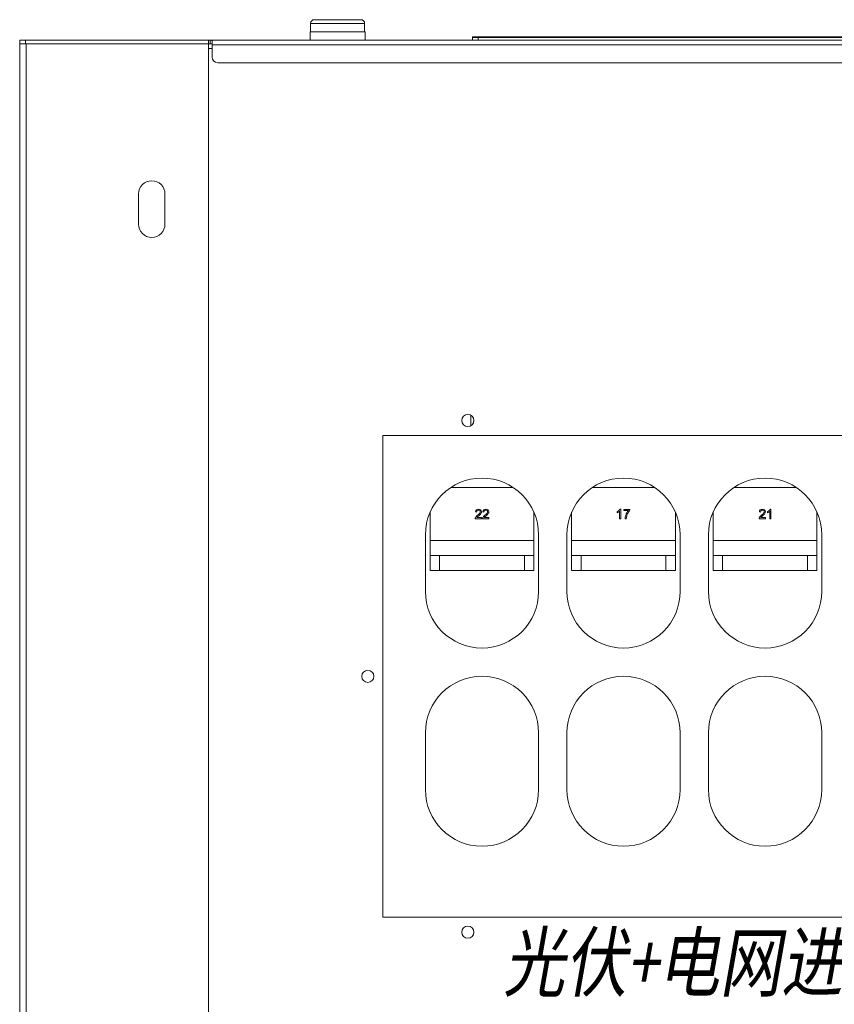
# Model space of a CAD drawing. Extents: x 4773 to 8448, y 27273 to 31291.
# Tile 84 of 99: x 5148 to 5579, y 30740 to 31262. Entities that reach past the tile are written whole.
import ezdxf

# ---------------------------------------------------------------- set-up
doc = ezdxf.new("R2010")
doc.units = 0
doc.header["$LTSCALE"] = 7.5
doc.header["$MEASUREMENT"] = 0
doc.layers.get('0').update_dxf_attribs({"linetype": 'CONTINUOUS', "lineweight": 18})
doc.layers.add('标注', color=4, linetype='CONTINUOUS', lineweight=18)
doc.styles.get("Standard").update_dxf_attribs({"font": 'gbenor.shx', "width": 0.8, "oblique": 10, "bigfont": 'bigfont.shx'})

msp = doc.modelspace()

# ---------------------------------------------------------------- linework, layer by layer
at = {"linetype": 'Continuous'}
for p, q in [((5303.876, 31261.871), (5328.476, 31261.871)), ((5301.681, 31255.421), (5301.605, 31251.071)), ((5330.672, 31255.421), (5301.681, 31255.421)), ((5301.876, 31255.421), (5301.876, 31259.871)), ((5301.876, 31259.871), (5330.476, 31259.871)), ((5330.476, 31255.421), (5330.476, 31259.871)), ((5330.672, 31255.421), (5330.748, 31251.071)), ((5147.676, 30367.071), (5147.676, 31251.071)), ((5147.676, 31251.071), (5847.176, 31251.071)), ((5150.676, 31249.071), (5150.676, 31251.071)), ((5247.676, 30367.071), (5247.676, 31251.071)), ((5248.676, 31251.071), (5248.676, 31249.071)), ((5249.676, 31250.164), (5249.676, 31242.071)), ((5387.636, 31251.071), (5387.636, 31252.521)), ((5605.716, 31252.521), (5387.636, 31252.521)), ((5387.936, 31252.821), (5605.416, 31252.821)), ((5390.636, 31252.821), (5390.636, 31251.071)), ((5147.676, 31249.071), (5248.676, 31249.071)), ((5151.176, 31249.071), (5151.176, 30369.071)), ((5249.676, 31246.571), (5247.676, 31246.571)), ((5795.176, 31248.571), (5249.676, 31248.571)), ((5792.176, 31239.071), (5252.676, 31239.071)), ((5210.676, 31169.571), (5210.676, 31153.571)), ((5224.676, 31153.571), (5224.676, 31169.571)), ((5386.676, 31046.747), (5386.676, 31052.395)), ((5340.176, 31041.571), (5340.176, 30786.571)), ((5730.176, 31041.571), (5340.176, 31041.571)), ((5409.205, 31014.071), (5376.147, 31014.071)), ((5484.205, 31014.071), (5451.147, 31014.071)), ((5559.205, 31014.071), (5526.147, 31014.071)), ((5365.176, 31001.042), (5365.176, 30970.071)), ((5389.201, 31001.145), (5389.832, 31001.08)), ((5393.086, 31001.145), (5393.717, 31001.08)), ((5420.176, 31001.042), (5420.176, 30970.071)), ((5440.176, 31001.042), (5440.176, 30970.071)), ((5464.331, 31001.336), (5464.331, 31000.743)), ((5465.558, 31001.483), (5465.558, 30997.571)), ((5466.172, 31002.591), (5465.777, 31002.591)), ((5466.172, 30997.571), (5466.172, 31002.591)), ((5467.785, 31002.506), (5467.785, 31001.916)), ((5471.022, 31002.506), (5467.785, 31002.506)), ((5467.785, 31001.916), (5470.234, 31001.916)), ((5471.022, 31002.029), (5471.022, 31002.506)), ((5495.176, 31001.042), (5495.176, 30970.071)), ((5515.176, 31001.042), (5515.176, 30970.071)), ((5539.658, 31001.145), (5540.289, 31001.08)), ((5543.976, 31001.336), (5543.976, 31000.743)), ((5545.204, 31001.483), (5545.204, 30997.571)), ((5545.818, 31002.591), (5545.422, 31002.591)), ((5545.818, 30997.571), (5545.818, 31002.591)), ((5570.176, 31001.042), (5570.176, 30970.071)), ((5389.085, 30997.571), (5392.39, 30997.571)), ((5392.39, 30998.161), (5389.938, 30998.161)), ((5392.39, 30997.571), (5392.39, 30998.161)), ((5392.97, 30997.571), (5396.275, 30997.571)), ((5396.275, 30998.161), (5393.822, 30998.161)), ((5396.275, 30997.571), (5396.275, 30998.161)), ((5465.558, 30997.571), (5466.172, 30997.571)), ((5468.485, 30997.571), (5469.116, 30997.571)), ((5539.542, 30997.571), (5542.847, 30997.571)), ((5542.847, 30998.161), (5540.395, 30998.161)), ((5542.847, 30997.571), (5542.847, 30998.161)), ((5545.204, 30997.571), (5545.818, 30997.571)), ((5362.676, 30989.071), (5362.676, 30959.071)), ((5422.676, 30959.071), (5422.676, 30989.071)), ((5437.676, 30989.071), (5437.676, 30959.071)), ((5497.676, 30959.071), (5497.676, 30989.071)), ((5512.676, 30989.071), (5512.676, 30959.071)), ((5572.676, 30959.071), (5572.676, 30989.071)), ((5365.176, 30986.071), (5420.176, 30986.071)), ((5440.176, 30986.071), (5495.176, 30986.071)), ((5515.176, 30986.071), (5570.176, 30986.071)), ((5365.176, 30978.071), (5420.176, 30978.071)), ((5370.176, 30978.071), (5370.176, 30970.071)), ((5415.176, 30978.071), (5415.176, 30970.071)), ((5440.176, 30978.071), (5495.176, 30978.071)), ((5445.176, 30978.071), (5445.176, 30970.071)), ((5490.176, 30978.071), (5490.176, 30970.071)), ((5515.176, 30978.071), (5570.176, 30978.071)), ((5520.176, 30978.071), (5520.176, 30970.071)), ((5565.176, 30978.071), (5565.176, 30970.071)), ((5365.176, 30970.071), (5420.176, 30970.071)), ((5440.176, 30970.071), (5495.176, 30970.071)), ((5515.176, 30970.071), (5570.176, 30970.071)), ((5362.676, 30884.071), (5362.676, 30854.071)), ((5422.676, 30854.071), (5422.676, 30884.071)), ((5437.676, 30884.071), (5437.676, 30854.071)), ((5497.676, 30854.071), (5497.676, 30884.071)), ((5512.676, 30884.071), (5512.676, 30854.071)), ((5572.676, 30854.071), (5572.676, 30884.071)), ((5340.176, 30786.571), (5730.176, 30786.571))]:
    msp.add_line(p, q, dxfattribs=at)
for centre in [(5385.176, 31049.571), (5332.176, 30914.071), (5385.176, 30778.571)]:
    msp.add_circle(centre, 3.2, dxfattribs=at)
for centre, radius, start, end in [((5303.876, 31259.871), 2, 90, 180), ((5328.476, 31259.871), 2, 0, 90), ((5387.936, 31252.521), 0.3, 90, 180), ((5252.676, 31242.071), 3, 180, 270), ((5217.676, 31169.571), 7, 0, 180), ((5217.676, 31153.571), 7, 180, 0), ((5392.676, 30989.071), 30, 0, 180), ((5467.676, 30989.071), 30, 0, 180), ((5542.676, 30989.071), 30, 0, 180), ((5477.236, 30996.662), 8.21, 150.71924, 163.85027), ((5392.676, 30959.071), 30, 180, 0), ((5467.676, 30959.071), 30, 180, 0), ((5542.676, 30959.071), 30, 180, 0), ((5392.676, 30884.071), 30, 0, 180), ((5467.676, 30884.071), 30, 0, 180), ((5542.676, 30884.071), 30, 0, 180), ((5392.676, 30854.071), 30, 180, 0), ((5467.676, 30854.071), 30, 180, 0), ((5542.676, 30854.071), 30, 180, 0)]:
    msp.add_arc(centre, radius, start, end, dxfattribs=at)
for points, knots in [([(5248.676, 31251.071), (5248.775, 31251.071), (5248.928, 31251.072), (5249.141, 31251.062), (5249.286, 31251.036), (5249.398, 31250.984), (5249.504, 31250.901), (5249.582, 31250.774), (5249.63, 31250.622), (5249.668, 31250.428), (5249.677, 31250.272), (5249.676, 31250.164)], [0, 0, 0, 0, 0.1806231, 0.2828398, 0.392174, 0.4488048, 0.507617, 0.6373845, 0.7143153, 0.8008966, 1, 1, 1, 1]), ([(5248.676, 31249.071), (5248.846, 31249.071), (5249.076, 31249.073), (5249.35, 31249.06), (5249.485, 31249.042), (5249.578, 31249.013), (5249.633, 31248.981), (5249.656, 31248.952), (5249.668, 31248.933), (5249.677, 31248.913), (5249.676, 31248.898), (5249.676, 31248.89)], [0, 0, 0, 0, 0.4754669, 0.6433116, 0.7669164, 0.8541668, 0.9148736, 0.9395959, 0.9600056, 0.9761666, 1, 1, 1, 1])]:
    msp.add_open_spline(points, degree=3, knots=knots, dxfattribs=at)
for points in [[(5389.688, 31002.22), (5389.406, 31001.974), (5389.242, 31001.616), (5389.201, 31001.145)], [(5390.824, 31002.591), (5390.347, 31002.591), (5389.968, 31002.465), (5389.688, 31002.22)], [(5389.832, 31001.08), (5389.832, 31001.394), (5389.924, 31001.64), (5390.101, 31001.817)], [(5390.101, 31001.817), (5390.279, 31001.995), (5390.514, 31002.083), (5390.811, 31002.083)], [(5391.466, 31000.477), (5391.275, 31000.218), (5390.906, 30999.863), (5390.364, 30999.42)], [(5390.811, 31002.083), (5391.09, 31002.083), (5391.316, 31001.998), (5391.489, 31001.831)], [(5391.964, 31002.192), (5391.684, 31002.458), (5391.302, 31002.591), (5390.824, 31002.591)], [(5390.906, 30999.123), (5391.346, 30999.495), (5391.66, 30999.788), (5391.852, 31000.002)], [(5391.752, 31001.217), (5391.752, 31000.985), (5391.657, 31000.736), (5391.466, 31000.477)], [(5391.489, 31001.831), (5391.663, 31001.664), (5391.752, 31001.459), (5391.752, 31001.217)], [(5391.852, 31000.002), (5392.042, 31000.214), (5392.178, 31000.419), (5392.261, 31000.613)], [(5392.383, 31001.203), (5392.383, 31001.595), (5392.243, 31001.926), (5391.964, 31002.192)], [(5392.261, 31000.613), (5392.342, 31000.804), (5392.383, 31001.002), (5392.383, 31001.203)], [(5393.573, 31002.22), (5393.29, 31001.974), (5393.127, 31001.616), (5393.086, 31001.145)], [(5394.709, 31002.591), (5394.232, 31002.591), (5393.853, 31002.465), (5393.573, 31002.22)], [(5393.717, 31001.08), (5393.717, 31001.394), (5393.809, 31001.64), (5393.986, 31001.817)], [(5393.986, 31001.817), (5394.163, 31001.995), (5394.399, 31002.083), (5394.695, 31002.083)], [(5395.35, 31000.477), (5395.159, 31000.218), (5394.791, 30999.863), (5394.248, 30999.42)], [(5394.695, 31002.083), (5394.975, 31002.083), (5395.2, 31001.998), (5395.374, 31001.831)], [(5395.848, 31002.192), (5395.569, 31002.458), (5395.187, 31002.591), (5394.709, 31002.591)], [(5394.791, 30999.123), (5395.231, 30999.495), (5395.545, 30999.788), (5395.737, 31000.002)], [(5395.637, 31001.217), (5395.637, 31000.985), (5395.541, 31000.736), (5395.35, 31000.477)], [(5395.374, 31001.831), (5395.548, 31001.664), (5395.637, 31001.459), (5395.637, 31001.217)], [(5395.737, 31000.002), (5395.927, 31000.214), (5396.063, 31000.419), (5396.146, 31000.613)], [(5396.268, 31001.203), (5396.268, 31001.595), (5396.128, 31001.926), (5395.848, 31002.192)], [(5396.146, 31000.613), (5396.227, 31000.804), (5396.268, 31001.002), (5396.268, 31001.203)], [(5465.231, 31001.923), (5464.972, 31001.691), (5464.672, 31001.497), (5464.331, 31001.336)], [(5464.331, 31000.743), (5464.522, 31000.811), (5464.736, 31000.917), (5464.976, 31001.059)], [(5464.976, 31001.059), (5465.214, 31001.2), (5465.408, 31001.34), (5465.558, 31001.483)], [(5465.777, 31002.591), (5465.667, 31002.373), (5465.487, 31002.151), (5465.231, 31001.923)], [(5469.351, 31000.606), (5469.075, 31000.088), (5468.863, 30999.553), (5468.715, 30998.997)], [(5470.234, 31001.916), (5469.921, 31001.561), (5469.627, 31001.125), (5469.351, 31000.606)], [(5470.075, 31000.678), (5470.388, 31001.237), (5470.702, 31001.688), (5471.022, 31002.029)], [(5540.145, 31002.22), (5539.863, 31001.974), (5539.699, 31001.616), (5539.658, 31001.145)], [(5541.281, 31002.591), (5540.804, 31002.591), (5540.425, 31002.465), (5540.145, 31002.22)], [(5540.289, 31001.08), (5540.289, 31001.394), (5540.381, 31001.64), (5540.558, 31001.817)], [(5540.558, 31001.817), (5540.736, 31001.995), (5540.971, 31002.083), (5541.268, 31002.083)], [(5541.923, 31000.477), (5541.732, 31000.218), (5541.363, 30999.863), (5540.821, 30999.42)], [(5541.268, 31002.083), (5541.547, 31002.083), (5541.773, 31001.998), (5541.946, 31001.831)], [(5542.421, 31002.192), (5542.141, 31002.458), (5541.759, 31002.591), (5541.281, 31002.591)], [(5541.363, 30999.123), (5541.803, 30999.495), (5542.117, 30999.788), (5542.309, 31000.002)], [(5542.209, 31001.217), (5542.209, 31000.985), (5542.114, 31000.736), (5541.923, 31000.477)], [(5541.946, 31001.831), (5542.12, 31001.664), (5542.209, 31001.459), (5542.209, 31001.217)], [(5542.309, 31000.002), (5542.499, 31000.214), (5542.635, 31000.419), (5542.718, 31000.613)], [(5542.84, 31001.203), (5542.84, 31001.595), (5542.7, 31001.926), (5542.421, 31002.192)], [(5542.718, 31000.613), (5542.799, 31000.804), (5542.84, 31001.002), (5542.84, 31001.203)], [(5544.876, 31001.923), (5544.617, 31001.691), (5544.317, 31001.497), (5543.976, 31001.336)], [(5543.976, 31000.743), (5544.167, 31000.811), (5544.382, 31000.917), (5544.621, 31001.059)], [(5544.621, 31001.059), (5544.859, 31001.2), (5545.054, 31001.34), (5545.204, 31001.483)], [(5545.422, 31002.591), (5545.313, 31002.373), (5545.132, 31002.151), (5544.876, 31001.923)], [(5389.154, 30997.998), (5389.102, 30997.861), (5389.078, 30997.718), (5389.085, 30997.571)], [(5389.559, 30998.662), (5389.375, 30998.444), (5389.238, 30998.222), (5389.154, 30997.998)], [(5390.364, 30999.42), (5390.013, 30999.133), (5389.743, 30998.881), (5389.559, 30998.662)], [(5389.938, 30998.161), (5390.006, 30998.27), (5390.091, 30998.383), (5390.196, 30998.493)], [(5390.196, 30998.493), (5390.299, 30998.601), (5390.538, 30998.812), (5390.906, 30999.123)], [(5393.039, 30997.998), (5392.987, 30997.861), (5392.963, 30997.718), (5392.97, 30997.571)], [(5393.444, 30998.662), (5393.26, 30998.444), (5393.123, 30998.222), (5393.039, 30997.998)], [(5394.248, 30999.42), (5393.897, 30999.133), (5393.628, 30998.881), (5393.444, 30998.662)], [(5393.822, 30998.161), (5393.891, 30998.27), (5393.976, 30998.383), (5394.081, 30998.493)], [(5394.081, 30998.493), (5394.184, 30998.601), (5394.423, 30998.812), (5394.791, 30999.123)], [(5468.715, 30998.997), (5468.567, 30998.437), (5468.491, 30997.963), (5468.485, 30997.571)], [(5469.116, 30997.571), (5469.15, 30998.069), (5469.228, 30998.526), (5469.35, 30998.946)], [(5539.611, 30997.998), (5539.559, 30997.861), (5539.535, 30997.718), (5539.542, 30997.571)], [(5540.016, 30998.662), (5539.832, 30998.444), (5539.695, 30998.222), (5539.611, 30997.998)], [(5540.821, 30999.42), (5540.47, 30999.133), (5540.2, 30998.881), (5540.016, 30998.662)], [(5540.395, 30998.161), (5540.463, 30998.27), (5540.548, 30998.383), (5540.653, 30998.493)], [(5540.653, 30998.493), (5540.756, 30998.601), (5540.995, 30998.812), (5541.363, 30999.123)]]:
    msp.add_open_spline(points, degree=3, dxfattribs=at)

# ---------------------------------------------------------------- texts
at = {"layer": '标注', "insert": (5403.942, 30777.572), "char_height": 30, "width": 515.53878, "attachment_point": 1}
msp.add_mtext('{\\fFangSong|b0|i0|c134|p49;光伏+电网进线口}', dxfattribs=at)

doc.saveas('drawing.dxf')
